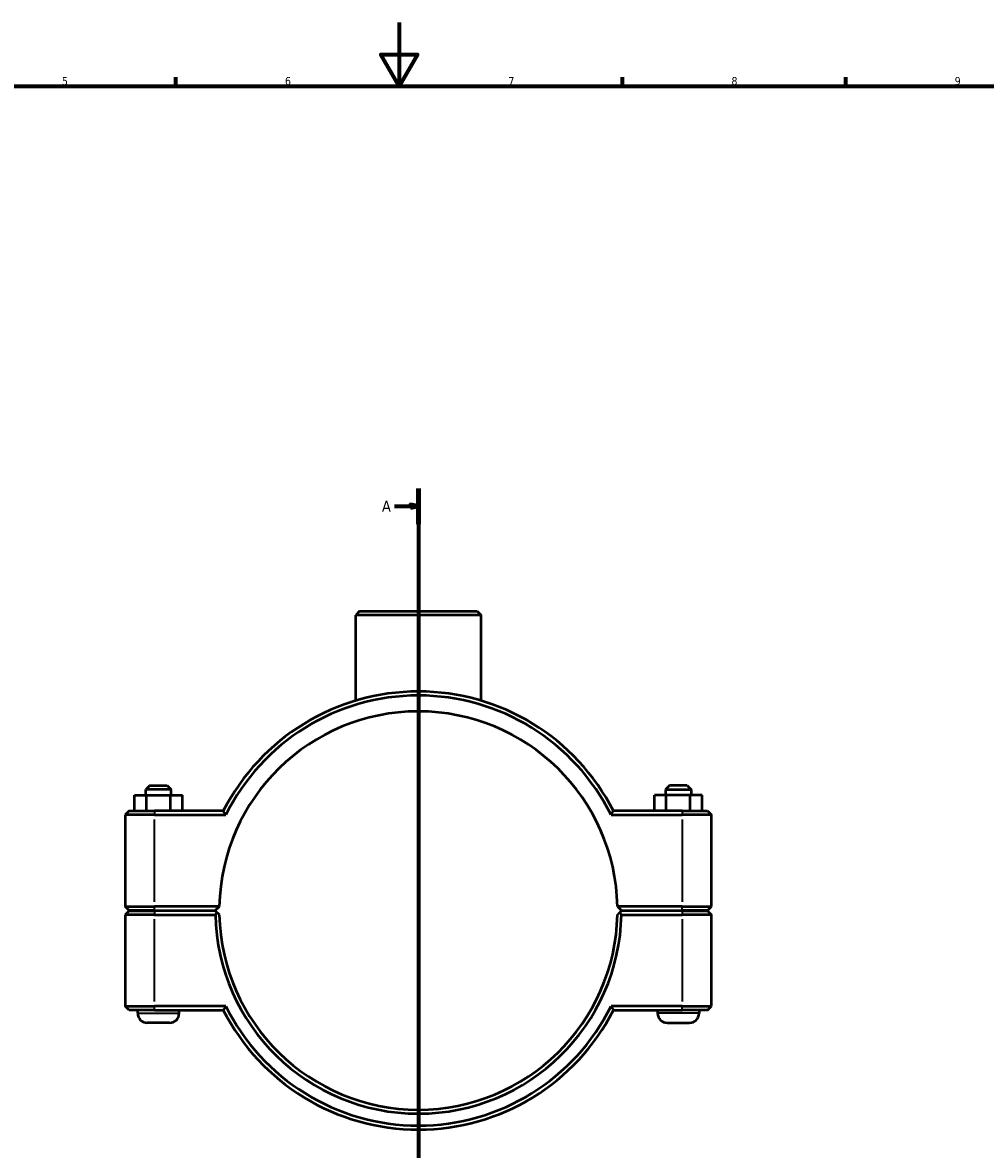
# Model space of a CAD drawing. Header units: millimetres. Extents: x 0 to 1134, y -29 to 1083.
# Tile 3 of 6: x 302 to 605, y 240 to 594. Entities that reach past the tile are written whole.
import ezdxf

# ---------------------------------------------------------------- set-up
doc = ezdxf.new("R2010")
doc.units = ezdxf.units.MM
doc.linetypes.add('CHAIN', pattern=[0.7087, 0.4724, -0.0591, 0.1181, -0.0591])
for name, color, linetype, lineweight in [('Border (ISO)', 7, 'Continuous', 70), ('Section Line (ISO)', 7, 'CHAIN', 70), ('Visible (ISO)', 7, 'Continuous', 50), ('Visible Narrow (ISO)', 7, 'Continuous', 35)]:
    doc.layers.add(name, color=color, linetype=linetype, lineweight=lineweight)
doc.styles.add('Label Text (ISO)', font='tahoma.ttf')
doc.styles.add('Note Text (ISO)', font='tahoma.ttf')

# ---------------------------------------------------------------- blocks, each defined once
blk = doc.blocks.new('Borders Default Border')
at = {"layer": 'Border (ISO)'}
for p, q in [((350.42, 574), (350.42, 576.9)), ((490.58, 574), (490.58, 576.9)), ((560.67, 574), (560.67, 576.9))]:
    blk.add_line(p, q, dxfattribs=at)
at = {"layer": 'Border (ISO)', "flags": 128}
for points in [[(420.5, 594), (420.5, 574), (414.73, 584), (426.27, 584), (420.5, 574)], [(20, 20), (20, 574), (821, 574), (821, 20), (20, 20)]]:
    blk.add_lwpolyline(points, dxfattribs=at)
at = {"layer": 'Border (ISO)', "color": 232, "true_color": 0xca0064, "char_height": 2.5, "attachment_point": 7, "style": 'Note Text (ISO)'}
for s, insert in [('5', (314.64, 574.35)), ('6', (384.66, 574.35)), ('7', (454.77, 574.4)), ('8', (524.81, 574.34)), ('9', (594.88, 574.35))]:
    blk.add_mtext(s, dxfattribs=dict(at, insert=insert))
blk = doc.blocks.new('2dTransSection0')
at = {"layer": 'Section Line (ISO)', "linetype": 'CHAIN'}
blk.add_line((426.53, 447.8), (426.53, 117.49), dxfattribs=at)
at = {"layer": 'Section Line (ISO)', "linetype": 'Continuous', "lineweight": 140}
for p, q in [((426.53, 447.8), (426.53, 436.6)), ((426.53, 128.68), (426.53, 117.49))]:
    blk.add_line(p, q, dxfattribs=at)
at = {"layer": 'Section Line (ISO)', "linetype": 'Continuous'}
for p, q in [((419.03, 442.2), (424.03, 442.2)), ((426.53, 442.2), (424.03, 442.7)), ((424.03, 442.7), (424.03, 441.7)), ((424.03, 442.2), (426.53, 442.2)), ((424.03, 441.7), (426.53, 442.2)), ((419.03, 123.08), (424.03, 123.08)), ((426.53, 123.08), (424.03, 123.58)), ((424.03, 123.58), (424.03, 122.58)), ((424.03, 123.08), (426.53, 123.08)), ((424.03, 122.58), (426.53, 123.08))]:
    blk.add_line(p, q, dxfattribs=at)
at = {"layer": 'Section Line (ISO)', "linetype": 'Continuous', "flags": 128}
for points in [[(424.03, 441.7), (426.53, 442.2), (424.03, 442.7), (424.03, 441.7)], [(424.03, 122.58), (426.53, 123.08), (424.03, 123.58), (424.03, 122.58)]]:
    blk.add_lwpolyline(points, dxfattribs=at)
at = {"layer": 'Section Line (ISO)'}
for points in [[(424.03, 441.7), (426.53, 442.2), (424.03, 442.7), (424.03, 441.7)], [(424.03, 122.58), (426.53, 123.08), (424.03, 123.58), (424.03, 122.58)]]:
    blk.add_solid(points, dxfattribs=at)
at = {"layer": 'Section Line (ISO)', "char_height": 3.5, "attachment_point": 7, "style": 'Label Text (ISO)'}
for insert in [(415.08, 440.45), (415.08, 121.33)]:
    blk.add_mtext('A', dxfattribs=dict(at, insert=insert))

msp = doc.modelspace()

# ---------------------------------------------------------------- linework, layer by layer
at = {"layer": 'Visible (ISO)'}
for p, q in [((408.092, 409.302), (406.842, 408.052)), ((446.22, 408.052), (406.842, 408.052)), ((406.842, 381.173), (406.842, 408.052)), ((408.092, 409.302), (444.97, 409.302)), ((444.97, 409.302), (446.22, 408.052)), ((446.22, 381.173), (446.22, 408.052)), ((342.181, 354.552), (340.931, 353.302)), ((342.181, 354.552), (347.681, 354.552)), ((347.681, 354.552), (348.931, 353.302)), ((505.381, 354.552), (504.131, 353.302)), ((510.881, 354.552), (505.381, 354.552)), ((510.881, 354.552), (512.131, 353.302)), ((337.426, 351.552), (341.213, 351.552)), ((337.426, 346.552), (337.426, 351.552)), ((348.931, 353.302), (340.931, 353.302)), ((340.931, 351.552), (340.931, 353.302)), ((341.213, 351.552), (348.719, 351.552)), ((341.213, 346.552), (341.213, 351.552)), ((348.719, 351.552), (352.437, 351.552)), ((348.719, 346.552), (348.719, 351.552)), ((348.931, 351.552), (348.931, 353.302)), ((352.437, 346.552), (352.437, 351.552)), ((504.344, 351.552), (500.626, 351.552)), ((500.626, 346.552), (500.626, 351.552)), ((504.131, 353.302), (512.131, 353.302)), ((504.131, 353.302), (504.131, 351.552)), ((504.344, 346.552), (504.344, 351.552)), ((511.849, 351.552), (504.344, 351.552)), ((511.849, 346.552), (511.849, 351.552)), ((515.637, 351.552), (511.849, 351.552)), ((512.131, 353.302), (512.131, 351.552)), ((515.637, 346.552), (515.637, 351.552)), ((335.781, 346.552), (334.531, 345.302)), ((343.731, 345.302), (334.531, 345.302)), ((334.531, 345.302), (334.531, 316.602)), ((335.781, 346.552), (343.731, 346.552)), ((365.294, 346.552), (343.731, 346.552)), ((343.731, 345.302), (366.064, 345.302)), ((486.998, 345.302), (509.331, 345.302)), ((509.331, 346.552), (487.768, 346.552)), ((509.331, 346.552), (517.281, 346.552)), ((518.531, 345.302), (509.331, 345.302)), ((517.281, 346.552), (518.531, 345.302)), ((518.531, 316.602), (518.531, 345.302)), ((335.781, 315.352), (334.531, 316.602)), ((334.531, 316.602), (343.731, 316.602)), ((335.781, 315.252), (334.531, 314.002)), ((343.731, 315.352), (335.781, 315.352)), ((335.781, 315.252), (343.731, 315.252)), ((338.431, 315.252), (338.431, 315.352)), ((364.045, 316.602), (343.731, 316.602)), ((343.731, 315.352), (362.781, 315.352)), ((362.781, 315.252), (343.731, 315.252)), ((351.431, 315.252), (351.431, 315.352)), ((362.781, 315.352), (364.045, 316.602)), ((363.411, 314.629), (362.781, 315.252)), ((489.018, 316.602), (490.281, 315.352)), ((509.331, 316.602), (489.018, 316.602)), ((490.281, 315.252), (489.651, 314.629)), ((490.281, 315.352), (509.331, 315.352)), ((509.331, 315.252), (490.281, 315.252)), ((501.631, 315.352), (501.631, 315.252)), ((509.331, 316.602), (518.531, 316.602)), ((517.281, 315.352), (509.331, 315.352)), ((509.331, 315.252), (517.281, 315.252)), ((514.631, 315.352), (514.631, 315.252)), ((517.281, 315.352), (518.531, 316.602)), ((517.281, 315.252), (518.531, 314.002)), ((343.731, 314.002), (334.531, 314.002)), ((334.531, 314.002), (334.531, 285.302)), ((343.731, 314.002), (362.794, 314.002)), ((490.268, 314.002), (509.331, 314.002)), ((518.531, 314.002), (509.331, 314.002)), ((518.531, 285.302), (518.531, 314.002)), ((334.531, 285.302), (343.731, 285.302)), ((335.781, 284.052), (334.531, 285.302)), ((343.731, 284.052), (335.781, 284.052)), ((338.431, 283.052), (338.431, 284.052)), ((366.064, 285.302), (343.731, 285.302)), ((343.731, 284.052), (365.294, 284.052)), ((351.431, 283.052), (351.431, 284.052)), ((509.331, 285.302), (486.998, 285.302)), ((487.768, 284.052), (509.331, 284.052)), ((501.631, 284.052), (501.631, 283.052)), ((509.331, 285.302), (518.531, 285.302)), ((517.281, 284.052), (509.331, 284.052)), ((514.631, 284.052), (514.631, 283.052)), ((517.281, 284.052), (518.531, 285.302)), ((348.431, 280.052), (341.431, 280.052)), ((504.631, 280.052), (511.631, 280.052))]:
    msp.add_line(p, q, dxfattribs=at)
for centre, radius, start, end in [((426.531, 315.302), 68.75, 27.03569, 152.96431), ((426.531, 315.302), 67.5, 26.3878, 153.6122), ((426.531, 315.302), 62.5, 1.19184, 178.80816), ((426.531, 315.302), 62.5, 178.80816, 178.80823), ((426.531, 315.302), 62.5, 1.19177, 1.19184), ((426.531, 315.302), 63.75, 181.16847, 358.83153), ((426.531, 315.302), 62.5, 181.19177, 358.80823), ((341.431, 283.052), 3, 180, 270), ((348.431, 283.052), 3, 270, 0), ((426.531, 315.302), 68.75, 207.03569, 332.96431), ((426.531, 315.302), 67.5, 206.3878, 333.6122), ((504.631, 283.052), 3, 180, 270), ((511.631, 283.052), 3, 270, 0)]:
    msp.add_arc(centre, radius, start, end, dxfattribs=at)
for points, degree in [([(366.064, 345.302), (365.806, 345.719), (365.549, 346.135), (365.294, 346.552)], 3), ([(486.998, 345.302), (487.256, 345.719), (487.513, 346.135), (487.768, 346.552)], 3), ([(362.794, 314.002), (363.103, 314.317), (363.411, 314.629)], 2), ([(489.651, 314.629), (489.959, 314.317), (490.268, 314.002)], 2), ([(366.064, 285.302), (365.806, 284.886), (365.549, 284.469), (365.294, 284.052)], 3), ([(486.998, 285.302), (487.256, 284.886), (487.513, 284.469), (487.768, 284.052)], 3)]:
    msp.add_open_spline(points, degree=degree, dxfattribs=at)
for points, weights in [([(364.045, 314.002), (363.73, 314.314), (363.411, 314.629)], [1.01164203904, 1.00874326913, 1.00580222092]), ([(489.651, 314.629), (489.333, 314.314), (489.018, 314.002)], [1.00580222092, 1.00874326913, 1.01164203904])]:
    msp.add_rational_spline(points, weights, degree=2, dxfattribs=at)
at = {"layer": 'Visible Narrow (ISO)'}
for p, q in [((343.731, 346.49), (343.731, 345.365)), ((343.731, 318.037), (343.731, 343.867)), ((509.331, 346.49), (509.331, 345.365)), ((509.331, 343.867), (509.331, 318.037)), ((343.731, 315.415), (343.731, 316.54)), ((343.731, 315.19), (343.731, 314.065)), ((509.331, 315.415), (509.331, 316.54)), ((509.331, 315.19), (509.331, 314.065)), ((343.731, 286.737), (343.731, 312.567)), ((509.331, 312.567), (509.331, 286.737)), ((338.511, 283.052), (351.351, 283.052)), ((343.731, 284.115), (343.731, 285.24)), ((514.551, 283.052), (501.711, 283.052)), ((509.331, 284.115), (509.331, 285.24))]:
    msp.add_line(p, q, dxfattribs=at)

# ---------------------------------------------------------------- block references
msp.add_blockref('Borders Default Border', (0, 0))
at = {"layer": 'Section Line (ISO)'}
msp.add_blockref('2dTransSection0', (0, 0), dxfattribs=at)

doc.saveas('drawing.dxf')
